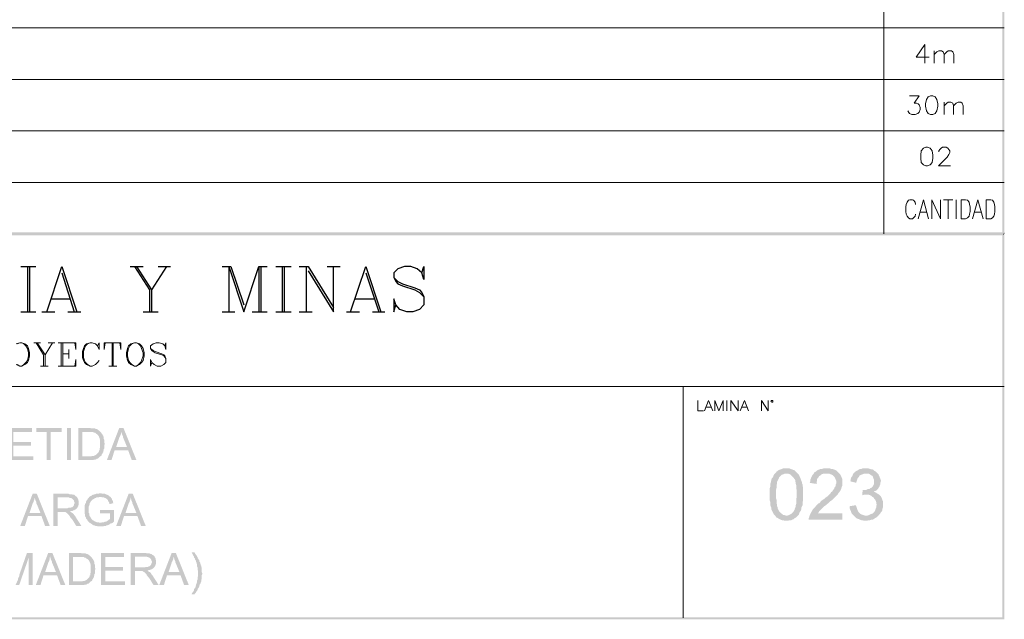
# Model space of a CAD drawing. Header units: millimetres. Extents: x 7 to 203, y 3 to 294.
# Tile 10 of 15: x 123 to 203, y 3 to 52. Entities that reach past the tile are written whole.
import ezdxf

# ---------------------------------------------------------------- set-up
doc = ezdxf.new("R2010")
doc.units = ezdxf.units.MM
doc.layers.add('DGE_CONTORNOS', color=7, linetype='Continuous', lineweight=0)
doc.layers.add('DGE_RELLENO', color=7, linetype='Continuous', lineweight=0)

msp = doc.modelspace()

# ---------------------------------------------------------------- hatches: boundary and pattern name
at = {"layer": 'DGE_RELLENO', "true_color": 0x000000}
for points in [[(203.2847, 293.9063), (203.1153, 293.737), (203.2847, 3.2456)], [(203.1153, 293.737), (203.2847, 3.2456), (203.1153, 3.415)], [(6.6887, 34.5723), (6.5617, 34.8263), (203.1577, 34.5723)], [(6.5617, 34.8263), (203.1577, 34.5723), (203.2847, 34.8263)], [(203.1577, 34.5723), (203.2847, 34.8263), (203.2847, 34.6993)], [(203.2847, 34.6993), (203.1577, 34.5723), (203.2847, 3.2456)], [(203.1577, 34.5723), (203.2847, 3.2456), (203.1577, 3.3726)], [(123.952, 18.8666), (122.0893, 18.8666), (122.0893, 16.2419), (124.0367, 16.2419), (124.0367, 16.5383), (122.428, 16.5383), (122.428, 17.4273), (123.8673, 17.4273), (123.8673, 17.7236), (122.428, 17.7236), (122.428, 18.5279), (123.952, 18.5279)], [(126.365, 18.8666), (124.2907, 18.8666), (124.2907, 18.5279), (125.1373, 18.5279), (125.1373, 16.2419), (125.476, 16.2419), (125.476, 18.5279), (126.365, 18.5279)], [(126.7883, 18.8666), (127.127, 18.8666), (127.127, 16.2419), (126.7883, 16.2419), (126.7883, 18.8666)], [(128.6087, 18.8666), (127.7197, 18.8666), (127.7197, 16.2419), (128.9473, 16.2419), (128.9897, 16.2843), (129.1167, 16.2843), (129.2013, 16.3266), (129.2437, 16.3689), (129.3283, 16.3689), (129.3707, 16.4113), (129.413, 16.4536), (129.4553, 16.4959), (129.4977, 16.5383), (128.0583, 16.5383), (128.0583, 18.5279), (128.6087, 18.5279), (129.4977, 18.5703), (129.4553, 18.6126), (129.413, 18.6549), (129.3283, 18.6973), (129.286, 18.7396), (129.2013, 18.782), (129.159, 18.782), (129.0743, 18.8243), (128.778, 18.8243), (128.6933, 18.8666)], [(129.4977, 18.5703), (128.6087, 18.5279), (128.9473, 18.5279), (128.9897, 18.4856), (129.0743, 18.4856), (129.1167, 18.4433), (129.159, 18.4009), (129.2437, 18.3586), (129.286, 18.3163), (129.3283, 18.2739), (129.3707, 18.1893), (129.413, 18.147), (129.413, 18.1046), (129.4553, 18.0199), (129.4553, 17.9776), (129.4977, 17.8929), (129.4977, 17.2579), (129.4553, 17.1733), (129.4553, 17.0463), (129.413, 17.0463), (129.413, 16.9616), (129.3707, 16.8769), (129.3283, 16.8346), (129.286, 16.7923), (129.2437, 16.7499), (129.2013, 16.7076), (129.159, 16.6653), (129.0743, 16.623), (128.9897, 16.5806), (128.8627, 16.5806), (128.778, 16.5383), (128.0583, 16.5383), (129.4977, 16.5383), (129.5823, 16.5806), (129.6247, 16.6653), (129.6247, 16.7076), (129.667, 16.7499), (129.7093, 16.8346), (129.7517, 16.8769), (129.7517, 16.9616), (129.794, 17.0463), (129.794, 17.131), (129.8363, 17.1733), (129.8363, 17.4696), (129.8787, 17.5543), (129.8787, 17.5966), (129.8363, 17.6813), (129.8363, 17.8929), (129.794, 17.9776), (129.794, 18.1046), (129.7517, 18.1893), (129.7517, 18.2316), (129.7093, 18.2739), (129.667, 18.3586), (129.6247, 18.4009), (129.5823, 18.4856), (129.54, 18.5279)], [(131.4027, 18.8666), (131.064, 18.8666), (130.048, 16.2419), (130.429, 16.2419), (130.683, 17.0463), (131.7837, 17.0463), (130.81, 17.3003), (131.064, 18.0623), (131.064, 18.1046), (131.1063, 18.147), (131.1487, 18.2316), (131.1487, 18.2739), (131.191, 18.3586), (131.191, 18.4856), (131.2333, 18.5703)], [(131.4027, 18.8666), (131.2333, 18.5703), (131.2333, 18.4856), (131.2757, 18.4009), (131.2757, 18.3586), (131.318, 18.2739), (131.3603, 18.1893), (131.3603, 18.1046), (131.4027, 18.0199), (131.699, 17.3003), (130.81, 17.3003), (131.7837, 17.0463), (132.08, 16.2419), (132.461, 16.2419)], [(185.5047, 15.5646), (185.2507, 15.5646), (185.1237, 15.5223), (185.039, 15.4799), (184.912, 15.4376), (184.8273, 15.3953), (184.7427, 15.3106), (184.7003, 15.3106), (184.658, 15.2259), (184.5733, 15.1413), (185.6317, 15.1413), (185.7587, 15.0989), (185.8433, 15.0566), (185.928, 14.972), (186.0127, 14.8873), (186.0973, 14.8026), (186.1397, 14.7179), (186.182, 14.6756), (186.2243, 14.5909), (186.2243, 14.5063), (186.2667, 14.3793), (186.2667, 14.2946), (186.309, 14.1676), (186.309, 13.9136), (186.3513, 13.7443), (186.3513, 13.2363), (186.309, 13.0669), (186.309, 12.6859), (186.2667, 12.5589), (186.2667, 12.4743), (186.2243, 12.3473), (186.182, 12.2626), (186.182, 12.1779), (186.1397, 12.1356), (186.0973, 12.0509), (186.055, 12.0086), (185.9703, 11.9239), (185.8857, 11.8393), (185.801, 11.797), (185.7163, 11.7546), (185.5893, 11.7123), (185.5047, 11.7123), (184.6157, 11.6699), (184.658, 11.5853), (184.7427, 11.5429), (184.8697, 11.4583), (184.9543, 11.4159), (185.039, 11.3736), (185.166, 11.3313), (185.2507, 11.3313), (185.3777, 11.289), (185.5047, 11.289), (185.6317, 11.289), (185.7587, 11.3313), (185.8857, 11.3313), (185.9703, 11.3736), (186.0973, 11.4159), (186.182, 11.5006), (186.2667, 11.5429), (186.309, 11.5853), (186.3513, 11.6276), (186.436, 11.7123), (186.5207, 11.797), (186.563, 11.9239), (186.6053, 12.0086), (186.69, 12.1356), (186.7323, 12.2626), (186.7323, 12.3896), (186.7747, 12.4743), (186.817, 12.5589), (186.817, 12.813), (186.8593, 12.8976), (186.8593, 14.0406), (186.817, 14.1253), (186.817, 14.2523), (186.7747, 14.3369), (186.7747, 14.4216), (186.7323, 14.5486), (186.69, 14.6333), (186.6477, 14.7603), (186.6053, 14.8449), (186.563, 14.972), (186.5207, 15.0566), (186.436, 15.1413), (186.3513, 15.2259), (186.2667, 15.3106), (186.182, 15.3953), (186.0973, 15.4376), (186.055, 15.4376), (185.9703, 15.4799), (185.8433, 15.5223), (185.7587, 15.5646), (185.6317, 15.5646)], [(188.8067, 15.5646), (188.5527, 15.5646), (188.4257, 15.5223), (188.2987, 15.5223), (188.214, 15.4799), (188.087, 15.4376), (188.0023, 15.3953), (187.9177, 15.3106), (187.833, 15.2683), (187.7483, 15.1836), (187.706, 15.0989), (187.6213, 15.0143), (187.579, 14.9296), (187.5367, 14.8449), (187.4943, 14.7179), (187.452, 14.6333), (187.452, 14.5063), (187.4097, 14.3793), (187.96, 14.2946), (187.96, 14.4216), (188.0023, 14.5486), (188.0023, 14.6756), (188.0447, 14.7603), (188.1293, 14.8449), (188.1717, 14.9296), (188.2563, 14.972), (188.341, 15.0566), (188.4257, 15.0989), (188.5527, 15.1413), (189.8227, 15.1413), (189.738, 15.2259), (189.6533, 15.3106), (189.5687, 15.3953), (189.484, 15.4376), (189.357, 15.4799), (189.2723, 15.5223), (189.1453, 15.5223), (189.0183, 15.5646), (188.9337, 15.5646)], [(191.9817, 15.5646), (191.7277, 15.5646), (191.643, 15.5223), (191.516, 15.5223), (191.4313, 15.4799), (191.3043, 15.3953), (191.2197, 15.3529), (191.135, 15.3106), (191.135, 15.2683), (191.0503, 15.2259), (191.9817, 15.1413), (192.1933, 15.1413), (192.278, 15.0989), (192.405, 15.0143), (192.4897, 14.972), (192.532, 14.9296), (192.5743, 14.8449), (192.6167, 14.7179), (192.659, 14.6333), (192.659, 14.2946), (192.6167, 14.2099), (192.5743, 14.1253), (192.4897, 14.0406), (192.405, 13.956), (192.3627, 13.956), (192.278, 13.8713), (192.151, 13.8713), (192.0663, 13.8289), (191.9393, 13.7866), (191.8123, 13.7866), (192.8283, 13.7443), (192.913, 13.8289), (192.9977, 13.9136), (193.04, 13.9983), (193.0823, 14.0406), (193.1247, 14.1676), (193.167, 14.2523), (193.167, 14.3793), (193.2093, 14.5063), (193.2093, 14.5909), (193.167, 14.7179), (193.1247, 14.8026), (193.0823, 14.9296), (193.04, 15.0143), (193.04, 15.0566), (192.9553, 15.1413), (192.8707, 15.2259), (192.786, 15.3106), (192.7013, 15.3529), (192.6167, 15.4376), (192.532, 15.4799), (192.4473, 15.4799), (192.3203, 15.5223), (192.1933, 15.5646), (192.1087, 15.5646)], [(184.5733, 15.1413), (184.4887, 15.0566), (184.4463, 14.972), (184.404, 14.8449), (184.3193, 14.7603), (184.277, 14.6333), (184.277, 14.5909), (184.2347, 14.5063), (184.2347, 14.4216), (184.1923, 14.2946), (184.1923, 14.0829), (184.15, 13.956), (184.15, 12.94), (184.1923, 12.813), (184.1923, 12.5589), (184.2347, 12.432), (184.277, 12.3473), (184.277, 12.2203), (184.3193, 12.1356), (184.3617, 12.0509), (184.404, 11.9663), (184.4463, 11.8816), (184.4887, 11.797), (184.531, 11.7546), (184.6157, 11.6699), (185.5047, 11.7123), (185.4623, 11.7123), (185.3353, 11.7546), (185.2507, 11.7546), (185.166, 11.8393), (185.0813, 11.8816), (184.9967, 11.9663), (184.912, 12.0509), (184.912, 12.0933), (184.8697, 12.1356), (184.8273, 12.2203), (184.785, 12.3049), (184.785, 12.3896), (184.7427, 12.4743), (184.7427, 12.6013), (184.7003, 12.7283), (184.7003, 12.9823), (184.658, 13.1093), (184.658, 13.8289), (184.7003, 13.9983), (184.7003, 14.2099), (184.7427, 14.3369), (184.7427, 14.464), (184.785, 14.5486), (184.8273, 14.6333), (184.8697, 14.7179), (184.912, 14.8026), (184.912, 14.8449), (184.9967, 14.9296), (185.0813, 15.0143), (185.166, 15.0566), (185.293, 15.0989), (185.3777, 15.1413), (185.5047, 15.1413)], [(189.8227, 15.1413), (188.7643, 15.1413), (188.976, 15.1413), (189.0607, 15.0989), (189.1877, 15.0566), (189.2723, 15.0143), (189.357, 14.9296), (189.4417, 14.8449), (189.484, 14.7603), (189.5263, 14.6333), (189.5687, 14.5486), (189.5687, 14.3369), (189.5263, 14.2523), (189.5263, 14.1253), (189.4417, 14.0406), (189.3993, 13.9136), (189.3147, 13.7866), (189.2723, 13.7443), (189.23, 13.6596), (189.1453, 13.6173), (189.103, 13.5326), (189.0183, 13.448), (188.9337, 13.3633), (188.849, 13.2786), (188.722, 13.1939), (188.6373, 13.1093), (188.5103, 13.0246), (188.3833, 12.94), (188.2987, 12.8553), (188.214, 12.7283), (188.087, 12.6859), (188.0023, 12.6013), (187.9177, 12.5166), (187.8753, 12.432), (187.7907, 12.3473), (187.7483, 12.3049), (187.6637, 12.2203), (187.6213, 12.1356), (187.5367, 12.0086), (187.4943, 11.9239), (187.452, 11.8393), (187.4097, 11.7123), (187.3673, 11.7123), (187.3673, 11.5853), (187.325, 11.5006), (187.325, 11.3736), (190.0767, 11.3736), (190.0767, 11.8816), (188.0447, 11.8816), (188.1293, 11.9663), (188.1717, 12.0509), (188.2563, 12.1356), (188.2987, 12.1779), (188.341, 12.2203), (188.4257, 12.3049), (188.5103, 12.3896), (188.595, 12.4743), (188.722, 12.5589), (188.849, 12.6859), (188.8913, 12.6859), (189.0183, 12.813), (189.103, 12.8976), (189.23, 12.9823), (189.3147, 13.0669), (189.3993, 13.1516), (189.4417, 13.1939), (189.5263, 13.2786), (189.611, 13.3633), (189.6533, 13.4056), (189.6957, 13.448), (189.738, 13.5326), (189.8227, 13.6173), (189.9073, 13.7443), (189.9497, 13.8289), (189.992, 13.9136), (189.992, 13.956), (190.0343, 14.0829), (190.0767, 14.1676), (190.0767, 14.6756), (190.0343, 14.7603), (189.992, 14.8873), (189.9497, 14.972), (189.9073, 15.0566)], [(191.0503, 15.2259), (190.9657, 15.1413), (190.9233, 15.0566), (190.881, 14.9296), (190.7963, 14.8449), (190.754, 14.7179), (190.754, 14.6333), (190.7117, 14.5063), (191.2197, 14.3793), (191.2197, 14.464), (191.262, 14.5909), (191.3043, 14.7179), (191.3467, 14.8026), (191.4313, 14.8873), (191.4737, 14.972), (191.5583, 15.0143), (191.643, 15.0566), (191.77, 15.0989), (191.8547, 15.1413), (191.9817, 15.1413)], [(191.7277, 13.7866), (191.6853, 13.3633), (191.8123, 13.4056), (192.024, 13.4056), (193.04, 13.448), (192.9553, 13.4903), (192.8283, 13.5749), (192.7437, 13.6173), (192.6167, 13.6596), (192.7013, 13.7019), (192.8283, 13.7443), (191.8123, 13.7866)], [(124.333, 13.4903), (123.9943, 13.4903), (122.9783, 10.8656), (123.3593, 10.8656), (123.6133, 11.6699), (124.714, 11.6699), (123.7403, 11.9239), (123.9943, 12.6859), (123.9943, 12.7283), (124.0367, 12.7706), (124.079, 12.8553), (124.079, 12.8976), (124.1213, 12.9823), (124.1213, 13.1093), (124.1637, 13.1939)], [(124.333, 13.4903), (124.1637, 13.1939), (124.1637, 13.1093), (124.206, 13.0246), (124.206, 12.9823), (124.2483, 12.8976), (124.2907, 12.813), (124.2907, 12.7283), (124.333, 12.6436), (124.6293, 11.9239), (123.7403, 11.9239), (124.714, 11.6699), (125.0103, 10.8656), (125.3913, 10.8656)], [(126.8307, 13.4903), (125.6877, 13.4903), (125.6877, 10.8656), (126.0263, 10.8656), (126.0263, 12.0086), (126.4073, 12.0086), (127.0423, 12.0509), (127.0847, 12.0509), (127.1693, 12.0933), (127.254, 12.0933), (127.2963, 12.1356), (127.381, 12.1356), (127.4233, 12.1779), (127.508, 12.2203), (127.5503, 12.2626), (127.5927, 12.3049), (126.0263, 12.3049), (126.0263, 13.1939), (126.8307, 13.1939), (127.5927, 13.2363), (127.5503, 13.2786), (127.4657, 13.3209), (127.4233, 13.3633), (127.381, 13.4056), (127.2963, 13.4056), (127.2117, 13.448), (127, 13.448), (126.9153, 13.4903)], [(127.5927, 13.2363), (126.8307, 13.1939), (126.9577, 13.1939), (127.0423, 13.1516), (127.127, 13.1516), (127.1693, 13.1093), (127.2117, 13.1093), (127.254, 13.0669), (127.2963, 13.0246), (127.3387, 12.9823), (127.381, 12.8976), (127.381, 12.8553), (127.4233, 12.7706), (127.4233, 12.7283), (127.381, 12.6436), (127.381, 12.6013), (127.3387, 12.5166), (127.2963, 12.4743), (127.254, 12.432), (127.2117, 12.3896), (127.127, 12.3896), (127.127, 12.3473), (126.9153, 12.3473), (126.8307, 12.3049), (126.0263, 12.3049), (127.5927, 12.3049), (127.635, 12.3473), (127.6773, 12.432), (127.7197, 12.4743), (127.7197, 12.5589), (127.762, 12.6013), (127.762, 12.8976), (127.7197, 12.94), (127.7197, 13.0246), (127.6773, 13.1093), (127.635, 13.1516), (127.635, 13.1939)], [(129.4977, 13.5326), (129.4553, 13.5326), (129.3707, 13.4903), (129.159, 13.4903), (129.0743, 13.448), (129.032, 13.448), (128.9473, 13.4056), (128.905, 13.4056), (128.8203, 13.3633), (128.778, 13.3209), (128.7357, 13.3209), (128.6933, 13.2786), (128.6087, 13.2363), (128.5663, 13.1516), (128.524, 13.1093), (128.4817, 13.0669), (128.4393, 12.9823), (128.397, 12.94), (128.3547, 12.8553), (128.3547, 12.7706), (128.3123, 12.7283), (128.27, 12.6436), (128.27, 12.6013), (128.2277, 12.5166), (128.2277, 11.8816), (128.27, 11.797), (128.27, 11.6699), (128.3123, 11.5853), (128.3547, 11.5429), (128.3547, 11.4583), (128.397, 11.4159), (128.4393, 11.3736), (128.4817, 11.289), (128.524, 11.2466), (128.5663, 11.2043), (128.6087, 11.1619), (128.651, 11.1196), (129.54, 11.1196), (129.4553, 11.1196), (129.3707, 11.1619), (129.2437, 11.1619), (129.159, 11.2043), (129.1167, 11.2043), (129.032, 11.2466), (128.9897, 11.289), (128.905, 11.3313), (128.8627, 11.3736), (128.8203, 11.4159), (128.778, 11.4583), (128.7357, 11.5429), (128.6933, 11.5853), (128.6933, 11.6276), (128.651, 11.6699), (128.6087, 11.7546), (128.6087, 11.8816), (128.5663, 11.9239), (128.5663, 12.432), (128.6087, 12.5166), (128.6087, 12.5589), (128.651, 12.6436), (128.651, 12.7283), (128.6933, 12.7706), (128.7357, 12.8553), (128.778, 12.8976), (128.8203, 12.94), (128.8627, 12.9823), (128.905, 13.0246), (128.9897, 13.0669), (129.032, 13.1093), (129.1167, 13.1516), (129.159, 13.1516), (129.2013, 13.1939), (129.3707, 13.1939), (129.4553, 13.2363), (130.3443, 13.2363), (130.2597, 13.2786), (130.2173, 13.3209), (130.175, 13.3633), (130.0903, 13.4056), (130.0057, 13.4056), (130.0057, 13.448), (129.9633, 13.448), (129.8787, 13.4903), (129.667, 13.4903), (129.5823, 13.5326)], [(130.3443, 13.2363), (129.4977, 13.2363), (129.5823, 13.2363), (129.667, 13.1939), (129.794, 13.1939), (129.8787, 13.1516), (129.921, 13.1516), (129.9633, 13.1093), (130.048, 13.0669), (130.0903, 13.0246), (130.1327, 12.9823), (130.1327, 12.94), (130.175, 12.8553), (130.2173, 12.813), (130.2597, 12.7283), (130.2597, 12.6436), (130.5983, 12.7283), (130.556, 12.7706), (130.556, 12.8553), (130.5137, 12.94), (130.4713, 12.9823), (130.4713, 13.0669), (130.429, 13.1093), (130.3867, 13.1516), (130.3867, 13.1939)], [(132.1647, 13.4903), (131.826, 13.4903), (130.81, 10.8656), (131.191, 10.8656), (131.445, 11.6699), (132.5457, 11.6699), (131.572, 11.9239), (131.826, 12.6859), (131.826, 12.7283), (131.8683, 12.7706), (131.9107, 12.8553), (131.9107, 12.8976), (131.953, 12.9823), (131.953, 13.1093), (131.9953, 13.1939)], [(132.1647, 13.4903), (131.9953, 13.1939), (131.9953, 13.1093), (132.0377, 13.0246), (132.0377, 12.9823), (132.08, 12.8976), (132.1223, 12.813), (132.1223, 12.7283), (132.1647, 12.6436), (132.461, 11.9239), (131.572, 11.9239), (132.5457, 11.6699), (132.842, 10.8656), (133.223, 10.8656)], [(193.04, 13.448), (192.024, 13.4056), (192.2357, 13.4056), (192.3627, 13.3633), (192.4473, 13.3209), (192.532, 13.2363), (192.6167, 13.1939), (192.659, 13.1093), (192.7437, 13.0246), (192.786, 12.94), (192.8283, 12.813), (192.8283, 12.7283), (192.8707, 12.6013), (192.8283, 12.4743), (192.8283, 12.3473), (192.786, 12.2626), (192.7437, 12.1356), (192.7013, 12.0509), (192.6167, 11.9663), (192.532, 11.8816), (192.405, 11.8393), (192.3203, 11.797), (192.2357, 11.7546), (192.1087, 11.7123), (191.008, 11.7123), (191.0927, 11.6276), (191.135, 11.5853), (191.2197, 11.5006), (191.3043, 11.4583), (191.4313, 11.4159), (191.516, 11.3736), (191.643, 11.3313), (191.7277, 11.3313), (191.8547, 11.289), (192.0663, 11.289), (192.1933, 11.3313), (192.3203, 11.3313), (192.4473, 11.3736), (192.532, 11.3736), (192.6167, 11.4159), (192.7437, 11.5006), (192.8283, 11.5429), (192.913, 11.6276), (192.9977, 11.6699), (192.9977, 11.7123), (193.0823, 11.797), (193.167, 11.8816), (193.2093, 11.9663), (193.294, 12.0509), (193.3363, 12.1779), (193.3363, 12.2626), (193.3787, 12.3896), (193.3787, 12.8976), (193.3363, 12.9823), (193.294, 13.1093), (193.2517, 13.1939), (193.2093, 13.2786), (193.1247, 13.3633)], [(130.6407, 12.1779), (129.4977, 12.1779), (129.4977, 11.8816), (130.302, 11.8816), (130.302, 11.4159), (130.2597, 11.4159), (130.2173, 11.3736), (130.175, 11.3313), (130.0903, 11.289), (130.048, 11.2466), (129.9633, 11.2043), (129.8787, 11.2043), (129.794, 11.1619), (129.667, 11.1619), (129.5823, 11.1196), (128.651, 11.1196), (128.7357, 11.0773), (128.778, 11.0349), (128.8627, 10.9926), (128.905, 10.9503), (128.9897, 10.9079), (129.032, 10.9079), (129.1167, 10.8656), (129.2437, 10.8656), (129.3283, 10.8233), (129.7517, 10.8233), (129.8363, 10.8656), (129.9633, 10.8656), (130.0057, 10.9079), (130.0903, 10.9079), (130.1327, 10.9503), (130.175, 10.9503), (130.2597, 10.9926), (130.302, 11.0349), (130.3867, 11.0773), (130.429, 11.0773), (130.5137, 11.1196), (130.556, 11.1619), (130.6407, 11.2466)], [(191.1773, 12.5589), (190.6693, 12.4743), (190.6693, 12.3049), (190.7117, 12.1779), (190.754, 12.0933), (190.7963, 11.9663), (190.8387, 11.8816), (190.9233, 11.797), (191.008, 11.7123), (191.9817, 11.7123), (191.897, 11.7123), (191.77, 11.7546), (191.643, 11.797), (191.5583, 11.8393), (191.4737, 11.9239), (191.389, 12.0086), (191.3467, 12.0933), (191.3043, 12.1779), (191.262, 12.3049), (191.2197, 12.432)], [(127.0423, 12.0509), (126.4073, 12.0086), (126.6613, 12.0086), (126.7037, 11.9663), (126.7883, 11.9239), (126.8307, 11.8816), (126.873, 11.8393), (126.9577, 11.7546), (127, 11.7123), (127, 11.6699), (127.0423, 11.6276), (127.0847, 11.5429), (127.127, 11.5006), (127.2117, 11.4159), (127.5503, 10.8656), (127.9737, 10.8656), (127.508, 11.5853), (127.4657, 11.6699), (127.4233, 11.7123), (127.381, 11.7546), (127.3387, 11.8393), (127.2963, 11.8816), (127.254, 11.9239), (127.2117, 11.9239), (127.1693, 11.9663), (127.0847, 12.0086)], [(123.9943, 8.6643), (123.5287, 8.6643), (122.8937, 6.8439), (122.8937, 6.7593), (122.8513, 6.6746), (122.809, 6.59), (122.809, 6.463), (122.7667, 6.4206), (122.5973, 6.0396), (122.8937, 6.0396), (123.6557, 8.2409)], [(123.9943, 8.6643), (123.6557, 8.2409), (123.6557, 6.0396), (123.9943, 6.0396)], [(125.603, 8.6643), (125.2643, 8.6643), (124.2483, 6.0396), (124.6293, 6.0396), (124.8833, 6.8439), (125.984, 6.8439), (125.0103, 7.098), (125.2643, 7.8599), (125.2643, 7.9023), (125.3067, 7.9446), (125.349, 8.0293), (125.349, 8.0716), (125.3913, 8.1563), (125.3913, 8.2833), (125.4337, 8.3679)], [(125.603, 8.6643), (125.4337, 8.3679), (125.4337, 8.2833), (125.476, 8.1986), (125.476, 8.1563), (125.5183, 8.0716), (125.5607, 7.9869), (125.5607, 7.9023), (125.603, 7.8176), (125.8993, 7.098), (125.0103, 7.098), (125.984, 6.8439), (126.2803, 6.0396), (126.6613, 6.0396)], [(127.8467, 8.6643), (126.9577, 8.6643), (126.9577, 6.0396), (128.1853, 6.0396), (128.2277, 6.082), (128.3547, 6.082), (128.4393, 6.1243), (128.4817, 6.1666), (128.5663, 6.1666), (128.6087, 6.2089), (128.651, 6.2513), (128.6933, 6.2936), (128.7357, 6.3359), (127.2963, 6.3359), (127.2963, 8.3256), (127.8467, 8.3256), (128.7357, 8.3679), (128.6933, 8.4103), (128.651, 8.4526), (128.5663, 8.4949), (128.524, 8.5373), (128.4393, 8.5796), (128.397, 8.5796), (128.3123, 8.622), (128.016, 8.622), (127.9313, 8.6643)], [(128.7357, 8.3679), (127.8467, 8.3256), (128.1853, 8.3256), (128.2277, 8.2833), (128.3123, 8.2833), (128.3547, 8.2409), (128.397, 8.1986), (128.4817, 8.1563), (128.524, 8.114), (128.5663, 8.0716), (128.6087, 7.9869), (128.651, 7.9446), (128.651, 7.9023), (128.6933, 7.8176), (128.6933, 7.7753), (128.7357, 7.6906), (128.7357, 7.0556), (128.6933, 6.9709), (128.6933, 6.8439), (128.651, 6.8439), (128.651, 6.7593), (128.6087, 6.6746), (128.5663, 6.6323), (128.524, 6.59), (128.4817, 6.5476), (128.4393, 6.5053), (128.397, 6.463), (128.3123, 6.4206), (128.2277, 6.3783), (128.1007, 6.3783), (128.016, 6.3359), (127.2963, 6.3359), (128.7357, 6.3359), (128.8203, 6.3783), (128.8627, 6.463), (128.8627, 6.5053), (128.905, 6.5476), (128.9473, 6.6323), (128.9897, 6.6746), (128.9897, 6.7593), (129.032, 6.8439), (129.032, 6.9286), (129.0743, 6.9709), (129.0743, 7.2673), (129.1167, 7.3519), (129.1167, 7.3943), (129.0743, 7.4789), (129.0743, 7.6906), (129.032, 7.7753), (129.032, 7.9023), (128.9897, 7.9869), (128.9897, 8.0293), (128.9473, 8.0716), (128.905, 8.1563), (128.8627, 8.1986), (128.8203, 8.2833), (128.778, 8.3256)], [(131.445, 8.6643), (129.5823, 8.6643), (129.5823, 6.0396), (131.5297, 6.0396), (131.5297, 6.3359), (129.921, 6.3359), (129.921, 7.2249), (131.3603, 7.2249), (131.3603, 7.5213), (129.921, 7.5213), (129.921, 8.3256), (131.445, 8.3256)], [(133.1383, 8.6643), (131.9953, 8.6643), (131.9953, 6.0396), (132.334, 6.0396), (132.334, 7.1826), (132.715, 7.1826), (133.35, 7.2249), (133.3923, 7.2249), (133.477, 7.2673), (133.5617, 7.2673), (133.604, 7.3096), (133.6887, 7.3096), (133.731, 7.3519), (133.8157, 7.3943), (133.858, 7.4366), (133.9003, 7.4789), (132.334, 7.4789), (132.334, 8.3679), (133.1383, 8.3679), (133.9003, 8.4103), (133.858, 8.4526), (133.7733, 8.4949), (133.731, 8.5373), (133.6887, 8.5796), (133.604, 8.5796), (133.5193, 8.622), (133.3077, 8.622), (133.223, 8.6643)], [(133.9003, 8.4103), (133.1383, 8.3679), (133.2653, 8.3679), (133.35, 8.3256), (133.4347, 8.3256), (133.477, 8.2833), (133.5193, 8.2833), (133.5617, 8.2409), (133.604, 8.1986), (133.6463, 8.1563), (133.6887, 8.0716), (133.6887, 8.0293), (133.731, 7.9446), (133.731, 7.9023), (133.6887, 7.8176), (133.6887, 7.7753), (133.6463, 7.6906), (133.604, 7.6483), (133.5617, 7.606), (133.5193, 7.5636), (133.4347, 7.5636), (133.4347, 7.5213), (133.223, 7.5213), (133.1383, 7.4789), (132.334, 7.4789), (133.9003, 7.4789), (133.9427, 7.5213), (133.985, 7.606), (134.0273, 7.6483), (134.0273, 7.7329), (134.0697, 7.7753), (134.0697, 8.0716), (134.0273, 8.114), (134.0273, 8.1986), (133.985, 8.2833), (133.9427, 8.3256), (133.9427, 8.3679)], [(135.6783, 8.6643), (135.3397, 8.6643), (134.3237, 6.0396), (134.7047, 6.0396), (134.9587, 6.8439), (136.0593, 6.8439), (135.0857, 7.098), (135.3397, 7.8599), (135.3397, 7.9023), (135.382, 7.9446), (135.4243, 8.0293), (135.4243, 8.0716), (135.4667, 8.1563), (135.4667, 8.2833), (135.509, 8.3679)], [(135.6783, 8.6643), (135.509, 8.3679), (135.509, 8.2833), (135.5513, 8.1986), (135.5513, 8.1563), (135.5937, 8.0716), (135.636, 7.9869), (135.636, 7.9023), (135.6783, 7.8176), (135.9747, 7.098), (135.0857, 7.098), (136.0593, 6.8439), (136.3557, 6.0396), (136.7367, 6.0396)], [(137.2023, 8.7066), (136.9483, 8.7066), (136.9907, 8.6643), (137.033, 8.5796), (137.0753, 8.4949), (137.1177, 8.4103), (137.16, 8.3679), (137.16, 8.2833), (137.2023, 8.2409), (137.2447, 8.1986), (137.2447, 8.114), (137.287, 8.0716), (137.3293, 7.9869), (137.3293, 7.9446), (137.3717, 7.8599), (137.3717, 7.7753), (137.414, 7.7329), (137.414, 7.5636), (137.4563, 7.4789), (137.4563, 7.2673), (137.4987, 7.1826), (137.4987, 6.7593), (137.4563, 6.7169), (137.4563, 6.5053), (137.414, 6.4206), (137.414, 6.2936), (137.3717, 6.2089), (137.3717, 6.1666), (137.3293, 6.082), (137.3293, 6.0396), (137.287, 5.955), (137.287, 5.8703), (137.2447, 5.8279), (137.2023, 5.7433), (137.16, 5.7009), (137.16, 5.6163), (137.1177, 5.5316), (137.0753, 5.4893), (137.033, 5.4046), (136.9907, 5.3623), (136.9483, 5.2776), (137.2023, 5.2776), (137.2447, 5.3623), (137.287, 5.4046), (137.3293, 5.447), (137.3717, 5.5316), (137.414, 5.5739), (137.4563, 5.6586), (137.4563, 5.7009), (137.4987, 5.7856), (137.541, 5.8279), (137.5833, 5.9126), (137.5833, 5.9973), (137.6257, 6.0396), (137.6257, 6.082), (137.668, 6.1243), (137.7103, 6.2089), (137.7103, 6.2513), (137.7527, 6.3359), (137.7527, 6.463), (137.795, 6.5476), (137.795, 6.8439), (137.8373, 6.9286), (137.8373, 7.0133), (137.795, 7.098), (137.795, 7.4366), (137.7527, 7.5213), (137.7527, 7.606), (137.7103, 7.6483), (137.7103, 7.7329), (137.668, 7.7753), (137.668, 7.8599), (137.6257, 7.9446), (137.5833, 7.9869), (137.5833, 8.0716), (137.541, 8.114), (137.4987, 8.1986), (137.4563, 8.2409), (137.4563, 8.3256), (137.414, 8.3679), (137.3717, 8.4526), (137.3293, 8.4949), (137.287, 8.5796), (137.2447, 8.622)], [(133.35, 7.2249), (132.715, 7.1826), (132.969, 7.1826), (133.0113, 7.1403), (133.096, 7.098), (133.1383, 7.0556), (133.1807, 7.0133), (133.2653, 6.9286), (133.3077, 6.8863), (133.3077, 6.8439), (133.35, 6.8016), (133.3923, 6.7169), (133.4347, 6.6746), (133.5193, 6.59), (133.858, 6.0396), (134.2813, 6.0396), (133.8157, 6.7593), (133.7733, 6.8439), (133.731, 6.8863), (133.6887, 6.9286), (133.6463, 7.0133), (133.604, 7.0556), (133.5617, 7.098), (133.5193, 7.098), (133.477, 7.1403), (133.3923, 7.1826)], [(203.2847, 3.2456), (203.1153, 3.415), (6.5617, 3.2456)], [(203.1153, 3.415), (6.5617, 3.2456), (6.731, 3.415)], [(203.2847, 3.2456), (203.1577, 3.3726), (6.5617, 3.2456)], [(203.1577, 3.3726), (6.5617, 3.2456), (6.6887, 3.3726)]]:
    msp.add_hatch(color=7, dxfattribs=at).paths.add_polyline_path(points, flags=0)

# ---------------------------------------------------------------- linework, layer by layer
at = {"layer": 'DGE_CONTORNOS', "lineweight": 5}
for points in [[(193.4633, 76.694), (193.4633, 34.6993)], [(6.5617, 51.5057), (203.2847, 51.5057)], [(6.5617, 47.3147), (203.2847, 47.3147)], [(6.5617, 43.1237), (203.2847, 43.1237)], [(6.5617, 38.8903), (203.2847, 38.8903)], [(122.936, 25.8093), (122.6397, 25.7246)], [(122.6397, 24.0313), (122.936, 23.9043), (123.1053, 23.9043), (123.3593, 24.0313), (123.571, 24.2006), (123.6557, 24.3699), (123.7403, 24.7509), (123.7403, 25.005), (123.6557, 25.3436), (123.571, 25.5553), (123.3593, 25.7246), (123.1053, 25.8093), (122.936, 25.8093), (122.7243, 25.7246)], [(123.1053, 23.9043), (123.2747, 24.0313), (123.444, 24.2006), (123.571, 24.3699), (123.6557, 24.7509), (123.6557, 25.005), (123.571, 25.3436), (123.444, 25.5553), (123.2747, 25.7246), (123.1053, 25.8093)], [(124.079, 25.8093), (124.6293, 25.8093)], [(124.2907, 25.8093), (124.8833, 24.8356), (124.8833, 23.9043)], [(124.3753, 25.8093), (125.0103, 24.8356), (125.0103, 23.9043)], [(125.603, 25.8093), (125.0103, 24.8356)], [(125.2643, 25.8093), (125.8147, 25.8093)], [(126.0687, 25.8093), (127.508, 25.8093), (127.508, 25.2589), (127.4233, 25.8093)], [(126.3227, 25.8093), (126.3227, 23.9043)], [(126.4497, 25.8093), (126.4497, 23.9043)], [(129.286, 25.5553), (129.413, 25.2589), (129.413, 25.8093), (129.286, 25.5553), (129.1167, 25.7246), (128.8627, 25.8093), (128.6933, 25.8093), (128.397, 25.7246), (128.2277, 25.5553), (128.143, 25.3436), (128.0583, 25.0896), (128.0583, 24.6239), (128.143, 24.3699), (128.2277, 24.2006), (128.397, 24.0313), (128.6933, 23.9043), (128.8627, 23.9043), (129.1167, 24.0313), (129.286, 24.2006), (129.413, 24.3699)], [(128.6933, 25.8093), (128.4817, 25.7246), (128.3123, 25.5553), (128.2277, 25.3436), (128.143, 25.0896), (128.143, 24.6239), (128.2277, 24.3699), (128.3123, 24.2006), (128.4817, 24.0313), (128.6933, 23.9043)], [(129.921, 25.8093), (129.8363, 25.2589), (129.8363, 25.8093), (131.191, 25.8093), (131.191, 25.2589), (131.1063, 25.8093)], [(130.4713, 25.8093), (130.4713, 23.9043)], [(130.556, 25.8093), (130.556, 23.9043)], [(132.2917, 25.8093), (131.9953, 25.7246), (131.826, 25.5553), (131.7413, 25.3436), (131.6567, 25.005), (131.6567, 24.7509), (131.7413, 24.3699), (131.826, 24.2006), (131.9953, 24.0313), (132.2917, 23.9043), (132.461, 23.9043), (132.715, 24.0313), (132.8843, 24.2006), (133.0113, 24.3699), (133.096, 24.7509), (133.096, 25.005), (133.0113, 25.3436), (132.8843, 25.5553), (132.715, 25.7246), (132.461, 25.8093), (132.2917, 25.8093), (132.08, 25.7246), (131.9107, 25.5553), (131.826, 25.3436), (131.7413, 25.005), (131.7413, 24.7509), (131.826, 24.3699), (131.9107, 24.2006), (132.08, 24.0313), (132.2917, 23.9043)], [(132.461, 23.9043), (132.6303, 24.0313), (132.7997, 24.2006), (132.8843, 24.3699), (133.0113, 24.7509), (133.0113, 25.005), (132.8843, 25.3436), (132.7997, 25.5553), (132.6303, 25.7246), (132.461, 25.8093)], [(134.7893, 25.5553), (134.874, 25.8093), (134.874, 25.2589), (134.7893, 25.5553), (134.62, 25.7246), (134.3237, 25.8093), (134.0697, 25.8093), (133.8157, 25.7246), (133.604, 25.5553), (133.604, 25.3436), (133.731, 25.1743), (133.8157, 25.0896), (133.985, 25.005), (134.5353, 24.8356), (134.7047, 24.7509), (134.874, 24.5393)], [(126.4497, 24.9203), (126.9577, 24.9203)], [(126.9577, 25.2589), (126.9577, 24.5393)], [(133.604, 25.3436), (133.8157, 25.1743), (133.985, 25.0896), (134.5353, 24.9203), (134.7047, 24.8356), (134.7893, 24.7509), (134.874, 24.5393), (134.874, 24.2006), (134.7047, 24.0313), (134.4507, 23.9043), (134.1543, 23.9043), (133.9003, 24.0313), (133.731, 24.2006), (133.604, 24.4546), (133.604, 23.9043), (133.731, 24.2006)], [(126.0687, 23.9043), (127.508, 23.9043), (127.508, 24.4546), (127.4233, 23.9043)], [(122.7243, 24.0313), (122.936, 23.9043)], [(124.6293, 23.9043), (125.2643, 23.9043)], [(130.2173, 23.9043), (130.8523, 23.9043)], [(177.0803, 22.2533), (177.0803, 3.3726)]]:
    msp.add_lwpolyline(points, dxfattribs=at)
at = {"layer": 'DGE_CONTORNOS', "lineweight": 13}
for points in [[(196.8077, 50.151), (196.088, 49.135), (197.1463, 49.135)], [(196.8077, 50.151), (196.8077, 48.627)], [(197.5697, 49.643), (197.5697, 48.627)], [(197.5697, 49.3467), (197.7813, 49.5584), (197.9507, 49.643), (198.1623, 49.643), (198.2893, 49.5584), (198.374, 49.3467), (198.374, 48.627)], [(198.374, 49.3467), (198.5857, 49.5584), (198.7127, 49.643), (198.9667, 49.643), (199.0937, 49.5584), (199.1783, 49.3467), (199.1783, 48.627)], [(195.5377, 45.96), (196.342, 45.96), (195.9187, 45.3674), (196.1303, 45.3674), (196.2573, 45.325), (196.342, 45.2404), (196.4267, 45.0287), (196.4267, 44.8594), (196.342, 44.6477), (196.215, 44.5207), (196.0033, 44.436), (195.7493, 44.436), (195.5377, 44.5207), (195.4953, 44.6054), (195.4107, 44.7324)], [(197.2733, 45.96), (197.0617, 45.8754), (196.9347, 45.6637), (196.85, 45.325), (196.85, 45.1134), (196.9347, 44.7324), (197.0617, 44.5207), (197.2733, 44.436), (197.4427, 44.436), (197.6543, 44.5207), (197.7813, 44.7324), (197.866, 45.1134), (197.866, 45.325), (197.7813, 45.6637), (197.6543, 45.8754), (197.4427, 45.96), (197.2733, 45.96)], [(198.374, 45.452), (198.374, 44.436)], [(198.374, 45.1557), (198.5857, 45.3674), (198.7127, 45.452), (198.9243, 45.452), (199.0937, 45.3674), (199.136, 45.1557), (199.136, 44.436)], [(199.136, 45.1557), (199.3477, 45.3674), (199.517, 45.452), (199.7287, 45.452), (199.8557, 45.3674), (199.9403, 45.1557), (199.9403, 44.436)], [(196.8923, 41.7689), (196.6807, 41.6843), (196.5113, 41.4726), (196.469, 41.1339), (196.469, 40.8799), (196.5113, 40.5413), (196.6807, 40.3296), (196.8923, 40.2449), (197.0193, 40.2449), (197.231, 40.3296), (197.4003, 40.5413), (197.4427, 40.8799), (197.4427, 41.1339), (197.4003, 41.4726), (197.231, 41.6843), (197.0193, 41.7689), (196.8923, 41.7689)], [(197.9507, 41.388), (197.9507, 41.4726), (198.0353, 41.5996), (198.12, 41.6843), (198.247, 41.7689), (198.5433, 41.7689), (198.6703, 41.6843), (198.755, 41.5996), (198.8397, 41.4726), (198.8397, 41.3456), (198.755, 41.1763), (198.628, 40.9646), (197.9083, 40.2449), (198.882, 40.2449)], [(196.0457, 37.1123), (196.0033, 37.2816), (195.8763, 37.4509), (195.7917, 37.4933), (195.58, 37.4933), (195.453, 37.4509), (195.3683, 37.2816), (195.2837, 37.1123), (195.2413, 36.9006), (195.2413, 36.5196), (195.2837, 36.3079), (195.3683, 36.1386), (195.453, 36.0116), (195.58, 35.9269), (195.7917, 35.9269), (195.8763, 36.0116), (196.0033, 36.1386), (196.0457, 36.3079)], [(196.2573, 35.9269), (196.6807, 37.4933), (197.104, 35.9269)], [(197.358, 35.9269), (197.358, 37.4933), (198.0777, 35.9269), (198.0777, 37.4933)], [(198.3317, 37.4933), (199.0937, 37.4933)], [(198.7127, 37.4933), (198.7127, 35.9269)], [(199.3477, 37.4933), (199.3477, 35.9269)], [(199.771, 35.9269), (199.771, 37.4933), (200.1097, 37.4933), (200.279, 37.4509), (200.406, 37.2816), (200.4483, 37.1123), (200.4907, 36.9006), (200.4907, 36.5196), (200.4483, 36.3079), (200.406, 36.1386), (200.279, 36.0116), (200.1097, 35.9269), (199.771, 35.9269)], [(200.7023, 35.9269), (201.1257, 37.4933), (201.549, 35.9269)], [(201.803, 35.9269), (201.803, 37.4933), (202.184, 37.4933), (202.311, 37.4509), (202.438, 37.2816), (202.4803, 37.1123), (202.5227, 36.9006), (202.5227, 36.5196), (202.4803, 36.3079), (202.438, 36.1386), (202.311, 36.0116), (202.184, 35.9269), (201.803, 35.9269)], [(196.3843, 36.4773), (196.9347, 36.4773)], [(200.8717, 36.4773), (201.3797, 36.4773)], [(178.2657, 21.1103), (178.2657, 20.2636), (178.7313, 20.2636)], [(178.816, 20.2636), (179.1547, 21.1103), (179.4933, 20.2636)], [(179.6627, 20.2636), (179.6627, 21.1103), (180.0013, 20.2636), (180.34, 21.1103), (180.34, 20.2636)], [(180.6363, 21.1103), (180.6363, 20.2636)], [(180.975, 20.2636), (180.975, 21.1103), (181.5677, 20.2636), (181.5677, 21.1103)], [(181.737, 20.2636), (182.0757, 21.1103), (182.4143, 20.2636)], [(183.4727, 20.2636), (183.4727, 21.1103), (184.023, 20.2636), (184.023, 21.1103)], [(184.404, 21.0256), (184.404, 21.1103), (184.277, 21.1103), (184.2347, 21.0256), (184.277, 20.9833), (184.3193, 20.9409), (184.404, 20.9833), (184.404, 21.0256)], [(178.943, 20.5599), (179.3663, 20.5599)], [(181.864, 20.5599), (182.2873, 20.5599)]]:
    msp.add_lwpolyline(points, dxfattribs=at)
at = {"layer": 'DGE_CONTORNOS', "lineweight": 25}
for points in [[(123.0207, 32.0323), (124.2483, 32.0323)], [(123.571, 32.0323), (123.571, 28.3493)], [(123.7403, 32.0323), (123.7403, 28.3493)], [(125.1373, 28.3493), (126.365, 32.0323), (127.5927, 28.3493)], [(126.365, 31.5243), (127.381, 28.3493)], [(131.953, 32.0323), (133.0113, 32.0323)], [(132.2917, 32.0323), (133.5193, 30.1273), (133.5193, 28.3493)], [(132.461, 32.0323), (133.6887, 30.1273), (133.6887, 28.3493)], [(134.9163, 32.0323), (133.6887, 30.1273)], [(134.239, 32.0323), (135.255, 32.0323)], [(139.446, 32.0323), (140.1657, 32.0323)], [(139.9963, 32.0323), (139.9963, 28.3493)], [(139.9963, 32.0323), (141.224, 28.3493), (142.4517, 32.0323), (142.4517, 28.3493)], [(140.1657, 32.0323), (141.224, 28.8996)], [(142.4517, 32.0323), (143.129, 32.0323)], [(142.621, 32.0323), (142.621, 28.3493)], [(143.8487, 32.0323), (145.0763, 32.0323)], [(144.3567, 32.0323), (144.3567, 28.3493)], [(144.526, 32.0323), (144.526, 28.3493)], [(145.7537, 32.0323), (146.4733, 32.0323)], [(146.304, 32.0323), (146.304, 28.3493)], [(146.4733, 32.0323), (148.5477, 28.688)], [(146.4733, 31.6936), (148.5477, 28.3493), (148.5477, 32.0323)], [(148.0397, 32.0323), (149.098, 32.0323)], [(149.9447, 28.3493), (151.1723, 32.0323), (152.4, 28.3493)], [(151.1723, 31.5243), (152.2307, 28.3493)], [(155.7443, 31.5243), (155.9137, 32.0323), (155.9137, 30.9739), (155.7443, 31.5243), (155.3633, 31.863), (154.8553, 32.0323), (154.3473, 32.0323), (153.797, 31.863), (153.4583, 31.5243), (153.4583, 31.1433), (153.6277, 30.8046), (153.797, 30.6353), (154.178, 30.4659), (155.194, 30.1273), (155.575, 29.9156), (155.9137, 29.5769)], [(153.4583, 31.1433), (153.797, 30.8046), (154.178, 30.6353), (155.194, 30.2966), (155.575, 30.1273), (155.7443, 29.9156), (155.9137, 29.5769), (155.9137, 28.8996), (155.575, 28.5186), (155.0247, 28.3493), (154.5167, 28.3493), (153.9663, 28.5186), (153.6277, 28.8996), (153.4583, 29.4076), (153.4583, 28.3493), (153.6277, 28.8996)], [(125.476, 29.4076), (127.0423, 29.4076)], [(150.3257, 29.4076), (151.892, 29.4076)], [(123.0207, 28.3493), (124.2483, 28.3493)], [(124.7563, 28.3493), (125.8147, 28.3493)], [(126.873, 28.3493), (127.9313, 28.3493)], [(133.0113, 28.3493), (134.239, 28.3493)], [(139.446, 28.3493), (140.5043, 28.3493)], [(141.9013, 28.3493), (143.129, 28.3493)], [(143.8487, 28.3493), (145.0763, 28.3493)], [(145.7537, 28.3493), (146.812, 28.3493)], [(149.606, 28.3493), (150.6643, 28.3493)], [(151.7227, 28.3493), (152.7387, 28.3493)]]:
    msp.add_lwpolyline(points, dxfattribs=at)
at = {"layer": 'DGE_CONTORNOS', "lineweight": 9}
msp.add_lwpolyline([(6.5617, 22.2533), (203.2847, 22.2533)], dxfattribs=at)

doc.saveas('drawing.dxf')
